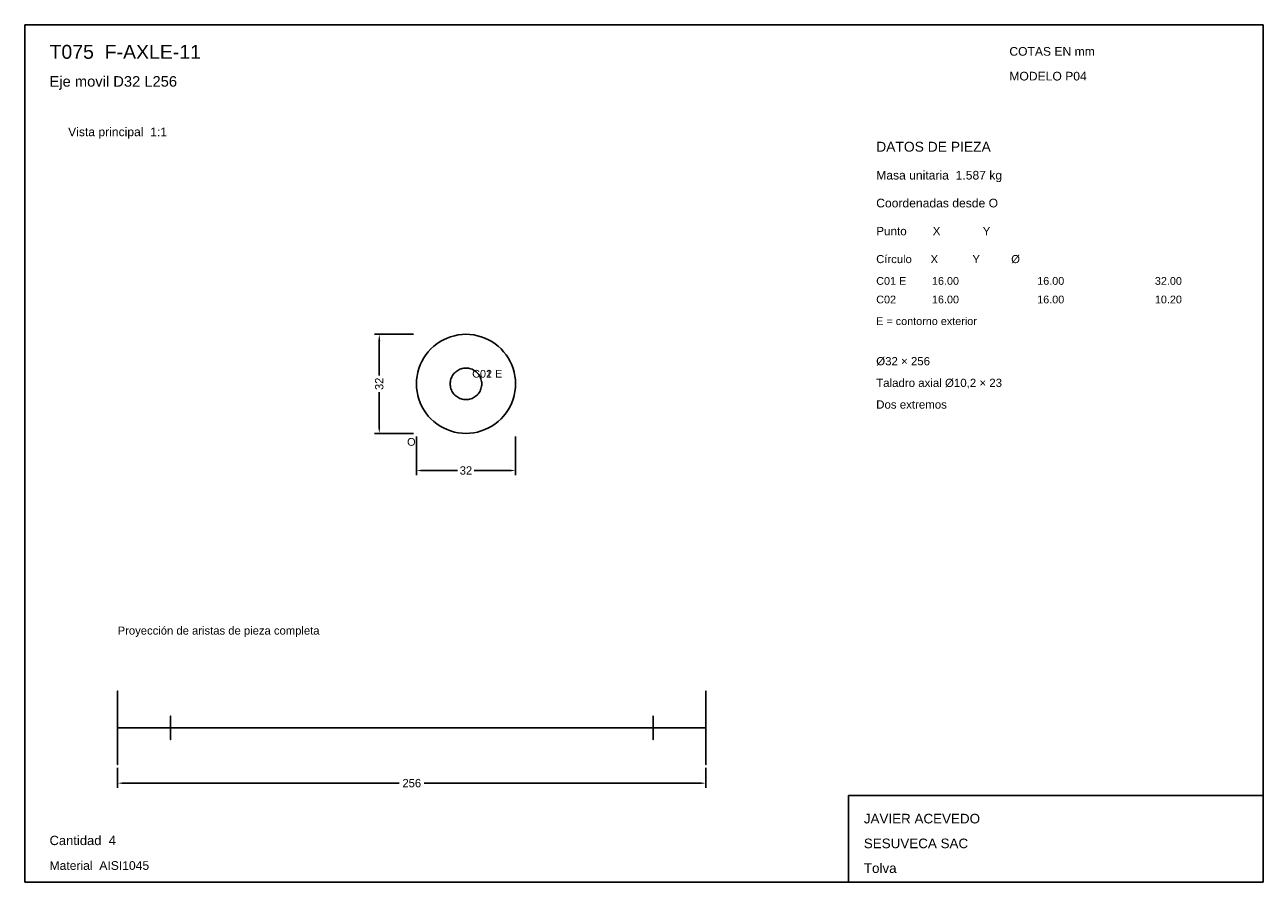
# Model space of a CAD drawing. Header units: millimetres. Extents: x 10 to 410, y 10 to 287.
import ezdxf

# ---------------------------------------------------------------- set-up
doc = ezdxf.new("R2010")
doc.units = ezdxf.units.MM
doc.styles.add('ARIAL', font='arial.ttf')
doc.dimstyles.get("Standard").update_dxf_attribs({"dimtxt": 2.5, "dimasz": 2.5, "dimexe": 1.25, "dimexo": 0.625, "dimtad": 1, "dimcen": 2.5, "dimazin": 3, "dimtfac": 1, "dimtmove": 0, "dimatfit": 3})

# ---------------------------------------------------------------- blocks, each defined once
blk = doc.blocks.new('_CLOSEDFILLED')
at = {"color": 0, "linetype": 'BYBLOCK'}
blk.add_solid([(-1, 0.16), (0, 0), (-1, -0.16)], dxfattribs=at)
blk = doc.blocks.new('*D1')
for p, q in [((136.5, 154), (136.5, 141.5)), ((168.5, 154), (168.5, 141.5)), ((138.5, 143), (149.8, 143)), ((155.2, 143), (166.5, 143))]:
    blk.add_line(p, q)
at = {"layer": 'Defpoints'}
for p in [(136.5, 155), (168.5, 155), (136.5, 143)]:
    blk.add_point(p, dxfattribs=at)
at = {"xscale": 2, "yscale": 2, "rotation": 180}
blk.add_blockref('_CLOSEDFILLED', (136.5, 143), dxfattribs=at)
at = {"xscale": 2, "yscale": 2}
blk.add_blockref('_CLOSEDFILLED', (168.5, 143), dxfattribs=at)
at = {"insert": (152.5, 143), "char_height": 2.7, "attachment_point": 5}
blk.add_mtext('32', dxfattribs=at)
blk = doc.blocks.new('*D2')
for p, q in [((135.5, 187), (123, 187)), ((124.5, 173.7), (124.5, 185)), ((124.5, 157), (124.5, 168.3)), ((135.5, 155), (123, 155))]:
    blk.add_line(p, q)
at = {"layer": 'Defpoints'}
for p in [(136.5, 187), (124.5, 155), (136.5, 155)]:
    blk.add_point(p, dxfattribs=at)
at = {"xscale": 2, "yscale": 2}
for p, rotation in [((124.5, 187), 90), ((124.5, 155), 270)]:
    blk.add_blockref('_CLOSEDFILLED', p, dxfattribs=dict(at, rotation=rotation))
at = {"insert": (124.5, 171), "char_height": 2.7, "attachment_point": 5, "rotation": 90}
blk.add_mtext('32', dxfattribs=at)
blk = doc.blocks.new('*D3')
for p, q in [((40, 47), (40, 40.5)), ((230, 47), (230, 40.5)), ((42, 42), (130.95, 42)), ((139.05, 42), (228, 42))]:
    blk.add_line(p, q)
at = {"layer": 'Defpoints'}
for p in [(40, 48), (230, 48), (40, 42)]:
    blk.add_point(p, dxfattribs=at)
at = {"xscale": 2, "yscale": 2, "rotation": 180}
blk.add_blockref('_CLOSEDFILLED', (40, 42), dxfattribs=at)
at = {"xscale": 2, "yscale": 2}
blk.add_blockref('_CLOSEDFILLED', (230, 42), dxfattribs=at)
at = {"insert": (135, 42), "char_height": 2.7, "attachment_point": 5}
blk.add_mtext('256', dxfattribs=at)

msp = doc.modelspace()

# ---------------------------------------------------------------- linework, layer by layer
for p, q in [((410, 287), (10, 287)), ((10, 287), (10, 10)), ((410, 10), (410, 287)), ((410, 38), (276, 38)), ((276, 38), (276, 10)), ((410, 10), (410, 38)), ((10, 10), (410, 10)), ((276, 10), (410, 10))]:
    msp.add_line(p, q)
for points in [[(152.5, 155), (151.2447, 155.0493), (149.997, 155.197), (148.7649, 155.4421), (147.5557, 155.7831), (146.3771, 156.2179), (145.2362, 156.7439), (144.14, 157.3578), (143.0954, 158.0557), (142.1088, 158.8335), (141.1863, 159.6863), (140.3335, 160.6088), (139.5557, 161.5954), (138.8578, 162.64), (138.2439, 163.7362), (137.7179, 164.8771), (137.2831, 166.0557), (136.9421, 167.2649), (136.697, 168.497), (136.5493, 169.7447), (136.5, 171), (136.5493, 172.2553), (136.697, 173.503), (136.9421, 174.7351), (137.2831, 175.9443), (137.7179, 177.1229), (138.2439, 178.2638), (138.8578, 179.36), (139.5557, 180.4046), (140.3335, 181.3912), (141.1863, 182.3137), (142.1088, 183.1665), (143.0954, 183.9443), (144.14, 184.6422), (145.2362, 185.2561), (146.3771, 185.7821), (147.5557, 186.2169), (148.7649, 186.5579), (149.997, 186.803), (151.2447, 186.9507), (152.5, 187), (153.7553, 186.9507), (155.003, 186.803), (156.2351, 186.5579), (157.4443, 186.2169), (158.6229, 185.7821), (159.7638, 185.2561), (160.86, 184.6422), (161.9046, 183.9443), (162.8912, 183.1665), (163.8137, 182.3137), (164.6665, 181.3912), (165.4443, 180.4046), (166.1422, 179.36), (166.7561, 178.2638), (167.2821, 177.1229), (167.7169, 175.9443), (168.0579, 174.7351), (168.303, 173.503), (168.4507, 172.2553), (168.5, 171), (168.4507, 169.7447), (168.303, 168.497), (168.0579, 167.2649), (167.7169, 166.0557), (167.2821, 164.8771), (166.7561, 163.7362), (166.1422, 162.64), (165.4443, 161.5954), (164.6665, 160.6088), (163.8137, 159.6863), (162.8912, 158.8335), (161.9046, 158.0557), (160.86, 157.3578), (159.7638, 156.7439), (158.6229, 156.2179), (157.4443, 155.7831), (156.2351, 155.4421), (155.003, 155.197), (153.7553, 155.0493), (152.5, 155)], [(152.5, 165.9), (152.0999, 165.9157), (151.7022, 165.9628), (151.3094, 166.0409), (150.924, 166.1496), (150.5483, 166.2882), (150.1846, 166.4559), (149.8353, 166.6515), (149.5023, 166.874), (149.1878, 167.1219), (148.8938, 167.3938), (148.6219, 167.6878), (148.374, 168.0023), (148.1515, 168.3353), (147.9559, 168.6846), (147.7882, 169.0483), (147.6496, 169.424), (147.5409, 169.8094), (147.4628, 170.2022), (147.4157, 170.5999), (147.4, 171), (147.4157, 171.4001), (147.4628, 171.7978), (147.5409, 172.1906), (147.6496, 172.576), (147.7882, 172.9517), (147.9559, 173.3154), (148.1515, 173.6647), (148.374, 173.9977), (148.6219, 174.3122), (148.8938, 174.6062), (149.1878, 174.8781), (149.5023, 175.126), (149.8353, 175.3485), (150.1846, 175.5441), (150.5483, 175.7118), (150.924, 175.8504), (151.3094, 175.9591), (151.7022, 176.0372), (152.0999, 176.0843), (152.5, 176.1), (152.9001, 176.0843), (153.2978, 176.0372), (153.6906, 175.9591), (154.076, 175.8504), (154.4517, 175.7118), (154.8154, 175.5441), (155.1647, 175.3485), (155.4977, 175.126), (155.8122, 174.8781), (156.1062, 174.6062), (156.3781, 174.3122), (156.626, 173.9977), (156.8485, 173.6647), (157.0441, 173.3154), (157.2118, 172.9517), (157.3504, 172.576), (157.4591, 172.1906), (157.5372, 171.7978), (157.5843, 171.4001), (157.6, 171), (157.5843, 170.5999), (157.5372, 170.2022), (157.4591, 169.8094), (157.3504, 169.424), (157.2118, 169.0483), (157.0441, 168.6846), (156.8485, 168.3353), (156.626, 168.0023), (156.3781, 167.6878), (156.1062, 167.3938), (155.8122, 167.1219), (155.4977, 166.874), (155.1647, 166.6515), (154.8154, 166.4559), (154.4517, 166.2882), (154.076, 166.1496), (153.6906, 166.0409), (153.2978, 165.9628), (152.9001, 165.9157), (152.5, 165.9)], [(40, 59.875), (40, 58.0173), (40, 56.2054), (40, 54.4839), (40, 52.8951), (40, 51.4781), (40, 50.2679), (40, 49.2943), (40, 48.5812), (40, 48.1462), (40, 48), (40, 48.1462), (40, 48.5812), (40, 49.2943), (40, 50.2679), (40, 51.4781), (40, 52.8951), (40, 54.4839), (40, 56.2054), (40, 58.0173), (40, 59.875), (40, 61.7327), (40, 63.5446), (40, 65.2661), (40, 66.8549), (40, 68.2719), (40, 69.4821), (40, 70.4557), (40, 71.1688), (40, 71.6038), (40, 71.75), (40, 71.6038), (40, 71.1688), (40, 70.4557), (40, 69.4821), (40, 68.2719), (40, 66.8549), (40, 65.2661), (40, 63.5446), (40, 61.7327), (40, 59.875)], [(230, 59.875), (230, 58.0173), (230, 56.2054), (230, 54.4839), (230, 52.8951), (230, 51.4781), (230, 50.2679), (230, 49.2943), (230, 48.5812), (230, 48.1462), (230, 48), (230, 48.1462), (230, 48.5812), (230, 49.2943), (230, 50.2679), (230, 51.4781), (230, 52.8951), (230, 54.4839), (230, 56.2054), (230, 58.0173), (230, 59.875), (230, 61.7327), (230, 63.5446), (230, 65.2661), (230, 66.8549), (230, 68.2719), (230, 69.4821), (230, 70.4557), (230, 71.1688), (230, 71.6038), (230, 71.75), (230, 71.6038), (230, 71.1688), (230, 70.4557), (230, 69.4821), (230, 68.2719), (230, 66.8549), (230, 65.2661), (230, 63.5446), (230, 61.7327), (230, 59.875)], [(40, 59.875), (40, 59.2829), (40, 58.7053), (40, 58.1566), (40, 57.6501), (40, 57.1985), (40, 56.8127), (40, 56.5024), (40, 56.2751), (40, 56.1364), (40, 56.0898), (40, 56.1364), (40, 56.2751), (40, 56.5024), (40, 56.8127), (40, 57.1985), (40, 57.6501), (40, 58.1566), (40, 58.7053), (40, 59.2829), (40, 59.875), (40, 60.4671), (40, 61.0447), (40, 61.5934), (40, 62.0999), (40, 62.5515), (40, 62.9373), (40, 63.2476), (40, 63.4749), (40, 63.6136), (40, 63.6602), (40, 63.6136), (40, 63.4749), (40, 63.2476), (40, 62.9373), (40, 62.5515), (40, 62.0999), (40, 61.5934), (40, 61.0447), (40, 60.4671), (40, 59.875)], [(57.0703, 59.875), (57.0703, 59.2829), (57.0703, 58.7053), (57.0703, 58.1566), (57.0703, 57.6501), (57.0703, 57.1985), (57.0703, 56.8127), (57.0703, 56.5024), (57.0703, 56.2751), (57.0703, 56.1364), (57.0703, 56.0898), (57.0703, 56.1364), (57.0703, 56.2751), (57.0703, 56.5024), (57.0703, 56.8127), (57.0703, 57.1985), (57.0703, 57.6501), (57.0703, 58.1566), (57.0703, 58.7053), (57.0703, 59.2829), (57.0703, 59.875), (57.0703, 60.4671), (57.0703, 61.0447), (57.0703, 61.5934), (57.0703, 62.0999), (57.0703, 62.5515), (57.0703, 62.9373), (57.0703, 63.2476), (57.0703, 63.4749), (57.0703, 63.6136), (57.0703, 63.6602), (57.0703, 63.6136), (57.0703, 63.4749), (57.0703, 63.2476), (57.0703, 62.9373), (57.0703, 62.5515), (57.0703, 62.0999), (57.0703, 61.5934), (57.0703, 61.0447), (57.0703, 60.4671), (57.0703, 59.875)], [(212.9297, 59.875), (212.9297, 59.2829), (212.9297, 58.7053), (212.9297, 58.1566), (212.9297, 57.6501), (212.9297, 57.1985), (212.9297, 56.8127), (212.9297, 56.5024), (212.9297, 56.2751), (212.9297, 56.1364), (212.9297, 56.0898), (212.9297, 56.1364), (212.9297, 56.2751), (212.9297, 56.5024), (212.9297, 56.8127), (212.9297, 57.1985), (212.9297, 57.6501), (212.9297, 58.1566), (212.9297, 58.7053), (212.9297, 59.2829), (212.9297, 59.875), (212.9297, 60.4671), (212.9297, 61.0447), (212.9297, 61.5934), (212.9297, 62.0999), (212.9297, 62.5515), (212.9297, 62.9373), (212.9297, 63.2476), (212.9297, 63.4749), (212.9297, 63.6136), (212.9297, 63.6602), (212.9297, 63.6136), (212.9297, 63.4749), (212.9297, 63.2476), (212.9297, 62.9373), (212.9297, 62.5515), (212.9297, 62.0999), (212.9297, 61.5934), (212.9297, 61.0447), (212.9297, 60.4671), (212.9297, 59.875)], [(230, 59.875), (230, 59.2829), (230, 58.7053), (230, 58.1566), (230, 57.6501), (230, 57.1985), (230, 56.8127), (230, 56.5024), (230, 56.2751), (230, 56.1364), (230, 56.0898), (230, 56.1364), (230, 56.2751), (230, 56.5024), (230, 56.8127), (230, 57.1985), (230, 57.6501), (230, 58.1566), (230, 58.7053), (230, 59.2829), (230, 59.875), (230, 60.4671), (230, 61.0447), (230, 61.5934), (230, 62.0999), (230, 62.5515), (230, 62.9373), (230, 63.2476), (230, 63.4749), (230, 63.6136), (230, 63.6602), (230, 63.6136), (230, 63.4749), (230, 63.2476), (230, 62.9373), (230, 62.5515), (230, 62.0999), (230, 61.5934), (230, 61.0447), (230, 60.4671), (230, 59.875)], [(40, 59.875), (230, 59.875), (230, 59.875)], [(40, 59.875), (57.0703, 59.875), (57.0703, 59.875)], [(230, 59.875), (212.9297, 59.875), (212.9297, 59.875)]]:
    msp.add_lwpolyline(points)

# ---------------------------------------------------------------- texts
at = {"style": 'ARIAL'}
for s, height, p in [('T075  F-AXLE-11', 4.5, (18, 276)), ('COTAS EN mm', 2.8, (328, 277)), ('Eje movil D32 L256', 3.4, (18, 267)), ('MODELO P04', 2.8, (328, 269)), ('Vista principal  1:1', 2.8, (24, 251)), ('DATOS DE PIEZA', 3.2, (285, 246)), ('Masa unitaria  1.587 kg', 2.8, (285, 237)), ('Coordenadas desde O', 2.8, (285, 228)), ('Punto        X             Y', 2.7, (285, 219)), ('Círculo      X           Y          Ø', 2.6, (285, 210)), ('C01 E', 2.5, (285, 203)), ('16.00', 2.5, (303, 203)), ('16.00', 2.5, (337, 203)), ('32.00', 2.5, (375, 203)), ('C02', 2.5, (285, 197)), ('16.00', 2.5, (303, 197)), ('16.00', 2.5, (337, 197)), ('10.20', 2.5, (375, 197)), ('E = contorno exterior', 2.5, (285, 190)), ('Ø32 × 256', 2.65, (285, 177)), ('C01 E', 2.5, (154.5, 173)), ('C02', 2.5, (154.5, 173)), ('Taladro axial Ø10,2 × 23', 2.65, (285, 170)), ('Dos extremos', 2.65, (285, 163)), ('O', 2.5, (133.5, 151)), ('Proyección de aristas de pieza completa', 2.6, (40, 90)), ('JAVIER ACEVEDO', 3.1, (281, 29)), ('Cantidad  4', 3, (18, 22)), ('SESUVECA SAC', 3.1, (281, 21)), ('Material  AISI1045', 2.8, (18, 14)), ('Tolva', 3.1, (281, 13))]:
    msp.add_text(s, height=height, dxfattribs=at).set_placement(p)

# ---------------------------------------------------------------- dimensions: what is measured, and where the dimension line sits
dim = msp.add_linear_dim(base=(124.5, 155), p1=(136.5, 155), p2=(136.5, 187), angle=90, dimstyle='Standard', override={"dimtxt": 2.7, "dimasz": 2, "dimexe": 1.5, "dimexo": 1, "dimgap": 1, "dimdec": 2, "dimlfac": 1, "dimzin": 8})
dim.commit()
dim.dimension.update_dxf_attribs({"geometry": '*D2', "text_midpoint": (124.5, 171)})
for base, p1, p2, override, picture, middle in [((136.5, 143), (136.5, 155), (168.5, 155), {"dimtxt": 2.7, "dimasz": 2, "dimexe": 1.5, "dimexo": 1, "dimgap": 1, "dimdec": 2, "dimlfac": 1, "dimzin": 8}, '*D1', (152.5, 143)), ((40, 42), (40, 48), (230, 48), {"dimtxt": 2.7, "dimasz": 2, "dimexe": 1.5, "dimexo": 1, "dimgap": 1, "dimdec": 2, "dimlfac": 1.347368, "dimzin": 8}, '*D3', (135, 42))]:
    dim = msp.add_linear_dim(base=base, p1=p1, p2=p2, dimstyle='Standard', override=override)
    dim.commit()
    dim.dimension.update_dxf_attribs({"geometry": picture, "text_midpoint": middle})

doc.saveas('drawing.dxf')
